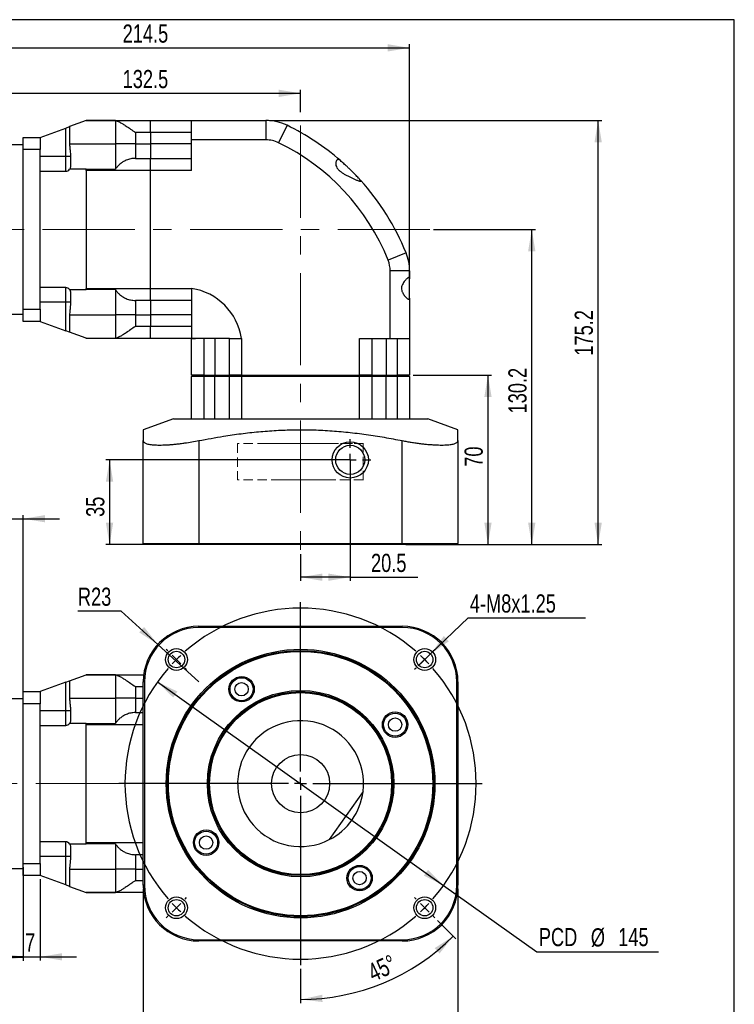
# Model space of a CAD drawing. Header units: millimetres. Extents: x 5 to 313, y -30 to 205.
# Tile 4 of 4: x 194 to 292, y 69 to 205. Entities that reach past the tile are written whole.
import ezdxf

# ---------------------------------------------------------------- set-up
doc = ezdxf.new("R2010")
doc.units = ezdxf.units.MM
doc.linetypes.add('CENTERX2', pattern=[20.32, 12.7, -2.54, 2.54, -2.54])
doc.linetypes.add('HIDDEN', pattern=[1.905, 1.27, -0.635])
doc.layers.add('DIM', color=5, linetype='Continuous')
doc.layers.add('FORMAT', color=7, linetype='Continuous')
doc.styles.add('SLDTEXTSTYLE3', font='TXT', dxfattribs={"width": 0.75})
doc.dimstyles.new('SLDDIMSTYLE0', dxfattribs={"dimtxt": 2.5, "dimasz": 3, "dimexe": 0, "dimexo": 0.0625, "dimtad": 1, "dimlfac": 3, "dimrnd": 1e-09, "dimzin": 12, "dimdsep": 46, "dimtxsty": 'SLDTEXTSTYLE3', "dimsah": 1, "dimcen": 0.09, "dimadec": 0, "dimazin": 3, "dimtfac": 1, "dimtdec": 1, "dimtofl": 0, "dimtmove": 0, "dimatfit": 3, "dimfxl": 1, "dimfrac": 2, "dimtolj": 1, "dimtzin": 12, "dimarcsym": 0})
doc.dimstyles.new('SLDDIMSTYLE2', dxfattribs={"dimtxt": 2.5, "dimasz": 3, "dimexe": 0, "dimexo": 0.0625, "dimtad": 1, "dimlfac": 3, "dimrnd": 1e-09, "dimzin": 12, "dimdsep": 46, "dimtxsty": 'SLDTEXTSTYLE3', "dimsah": 1, "dimcen": 0.09, "dimadec": 0, "dimazin": 3, "dimtfac": 1, "dimtdec": 1, "dimtmove": 0, "dimatfit": 0, "dimfxl": 1, "dimfrac": 2, "dimtolj": 1, "dimtzin": 12, "dimarcsym": 0})
doc.dimstyles.new('SLDDIMSTYLE4', dxfattribs={"dimtxt": 2.5, "dimasz": 3, "dimexe": 0, "dimexo": 0.0625, "dimtad": 1, "dimdec": 4, "dimlfac": 3, "dimzin": 12, "dimdsep": 46, "dimtxsty": 'SLDTEXTSTYLE3', "dimsah": 1, "dimcen": 0.09, "dimazin": 3, "dimtfac": 1, "dimtdec": 1, "dimtofl": 0, "dimtmove": 0, "dimatfit": 3, "dimfxl": 1, "dimfrac": 2, "dimtolj": 1, "dimtzin": 12, "dimarcsym": 0})
doc.dimstyles.new('SLDDIMSTYLE5', dxfattribs={"dimtxt": 2.5, "dimasz": 3, "dimexe": 0, "dimexo": 0.0625, "dimtad": 0, "dimtih": 1, "dimtoh": 1, "dimlfac": 3, "dimrnd": 1e-09, "dimzin": 12, "dimdsep": 46, "dimtxsty": 'SLDTEXTSTYLE3', "dimsah": 1, "dimcen": 0, "dimadec": 0, "dimazin": 3, "dimtfac": 1, "dimtdec": 1, "dimtmove": 0, "dimatfit": 3, "dimfxl": 1, "dimfrac": 2, "dimtolj": 1, "dimtzin": 12, "dimarcsym": 0})
doc.dimstyles.new('SLDDIMSTYLE6', dxfattribs={"dimtxt": 2.5, "dimasz": 3, "dimexe": 0, "dimexo": 0.0625, "dimtad": 0, "dimtih": 1, "dimtoh": 1, "dimlfac": 3, "dimrnd": 1e-09, "dimzin": 12, "dimdsep": 46, "dimtxsty": 'SLDTEXTSTYLE3', "dimsah": 1, "dimcen": 0, "dimadec": 0, "dimazin": 3, "dimtfac": 1, "dimtdec": 1, "dimtofl": 0, "dimtmove": 0, "dimatfit": 3, "dimfxl": 1, "dimfrac": 2, "dimtolj": 1, "dimtzin": 12, "dimarcsym": 0})

# ---------------------------------------------------------------- blocks, each defined once
blk = doc.blocks.new('_D')
at = {"layer": 'DIM'}
for p, q in [((250.61, 176.12), (264.62, 176.12)), ((264.12, 132.72), (264.12, 176.12)), ((246.8, 132.72), (264.62, 132.72))]:
    blk.add_line(p, q, dxfattribs=at)
for points in [[(264.12, 176.12), (263.62, 173.12), (264.62, 173.12)], [(264.12, 132.72), (264.62, 135.72), (263.62, 135.72)]]:
    blk.add_solid(points, dxfattribs=at)
at = {"layer": 'DIM', "insert": (260.9, 150.78), "char_height": 2.5, "attachment_point": 1, "rotation": 90, "style": 'SLDTEXTSTYLE3'}
blk.add_mtext('130.2', dxfattribs=at)
blk = doc.blocks.new('_D_1')
at = {"layer": 'DIM'}
for p, q in [((228.02, 191.12), (273.76, 191.12)), ((273.26, 132.72), (273.26, 191.12)), ((246.8, 132.72), (273.76, 132.72))]:
    blk.add_line(p, q, dxfattribs=at)
for points in [[(273.26, 191.12), (272.76, 188.12), (273.76, 188.12)], [(273.26, 132.72), (273.76, 135.72), (272.76, 135.72)]]:
    blk.add_solid(points, dxfattribs=at)
at = {"layer": 'DIM', "insert": (270.03, 158.74), "char_height": 2.5, "attachment_point": 1, "rotation": 90, "style": 'SLDTEXTSTYLE3'}
blk.add_mtext('175.2', dxfattribs=at)
blk = doc.blocks.new('_D_2')
at = {"layer": 'DIM'}
for p, q in [((175.8, 180.29), (175.8, 201.62)), ((175.8, 201.12), (247.3, 201.12)), ((247.3, 167.15), (247.3, 201.62))]:
    blk.add_line(p, q, dxfattribs=at)
for points in [[(175.8, 201.12), (178.8, 200.62), (178.8, 201.62)], [(247.3, 201.12), (244.3, 201.62), (244.3, 200.62)]]:
    blk.add_solid(points, dxfattribs=at)
at = {"layer": 'DIM', "insert": (207.8, 204.34), "char_height": 2.5, "attachment_point": 1, "style": 'SLDTEXTSTYLE3'}
blk.add_mtext('214.5', dxfattribs=at)
blk = doc.blocks.new('_D_3')
at = {"layer": 'DIM'}
for p, q in [((188.13, 188.29), (188.13, 195.36)), ((232.3, 192.27), (232.3, 195.36)), ((188.13, 194.86), (232.3, 194.86))]:
    blk.add_line(p, q, dxfattribs=at)
for points in [[(188.13, 194.86), (191.13, 194.36), (191.13, 195.36)], [(232.3, 194.86), (229.3, 195.36), (229.3, 194.36)]]:
    blk.add_solid(points, dxfattribs=at)
at = {"layer": 'DIM', "insert": (207.8, 198.08), "char_height": 2.5, "attachment_point": 1, "style": 'SLDTEXTSTYLE3'}
blk.add_mtext('132.5', dxfattribs=at)
blk = doc.blocks.new('_D_4')
at = {"layer": 'DIM'}
for p, q in [((247.8, 156.05), (258.59, 156.05)), ((258.09, 156.05), (258.09, 132.72)), ((246.8, 132.72), (258.59, 132.72))]:
    blk.add_line(p, q, dxfattribs=at)
for points in [[(258.09, 156.05), (257.59, 153.05), (258.59, 153.05)], [(258.09, 132.72), (258.59, 135.72), (257.59, 135.72)]]:
    blk.add_solid(points, dxfattribs=at)
at = {"layer": 'DIM', "insert": (254.87, 143.44), "char_height": 2.5, "attachment_point": 1, "rotation": 90, "style": 'SLDTEXTSTYLE3'}
blk.add_mtext('70', dxfattribs=at)
blk = doc.blocks.new('_D_5')
at = {"layer": 'DIM'}
for p, q in [((239.13, 143.89), (239.13, 127.73)), ((232.3, 131.42), (232.3, 127.73)), ((239.13, 128.23), (232.3, 128.23)), ((239.13, 128.23), (248.45, 128.23))]:
    blk.add_line(p, q, dxfattribs=at)
for points in [[(232.3, 128.23), (235.3, 127.73), (235.3, 128.73)], [(239.13, 128.23), (236.13, 128.73), (236.13, 127.73)]]:
    blk.add_solid(points, dxfattribs=at)
at = {"layer": 'DIM', "insert": (241.99, 131.45), "char_height": 2.5, "attachment_point": 1, "style": 'SLDTEXTSTYLE3'}
blk.add_mtext('20.5', dxfattribs=at)
blk = doc.blocks.new('_D_6')
at = {"layer": 'DIM'}
for p, q in [((238.63, 144.39), (205.5, 144.39)), ((206, 144.39), (206, 132.72)), ((217.8, 132.72), (205.5, 132.72))]:
    blk.add_line(p, q, dxfattribs=at)
for points in [[(206, 144.39), (205.5, 141.39), (206.5, 141.39)], [(206, 132.72), (206.5, 135.72), (205.5, 135.72)]]:
    blk.add_solid(points, dxfattribs=at)
at = {"layer": 'DIM', "insert": (202.78, 136.53), "char_height": 2.5, "attachment_point": 1, "rotation": 90, "style": 'SLDTEXTSTYLE3'}
blk.add_mtext('35', dxfattribs=at)
blk = doc.blocks.new('SW_CENTERMARKSYMBOL_0')
at = {"layer": 'DIM', "color": 0}
for p, q in [((0, 1.67), (0, 2.83)), ((-1.67, 0), (-2.83, 0)), ((0, 0), (-0.83, 0)), ((0, 0), (0, 0.83)), ((0, 0), (0, -0.83)), ((0, 0), (0.83, 0)), ((1.67, 0), (2.83, 0)), ((0, -1.67), (0, -2.83))]:
    blk.add_line(p, q, dxfattribs=at)
blk = doc.blocks.new('_D_8')
at = {"layer": 'DIM'}
for p, q in [((175.8, 99.3), (175.8, 75.4)), ((194.13, 88.3), (194.13, 75.4)), ((175.8, 75.9), (194.13, 75.9))]:
    blk.add_line(p, q, dxfattribs=at)
for points in [[(175.8, 75.9), (178.8, 75.4), (178.8, 76.4)], [(194.13, 75.9), (191.13, 76.4), (191.13, 75.4)]]:
    blk.add_solid(points, dxfattribs=at)
at = {"layer": 'DIM', "insert": (182.72, 79.13), "char_height": 2.5, "attachment_point": 1, "style": 'SLDTEXTSTYLE3'}
blk.add_mtext('55', dxfattribs=at)
blk = doc.blocks.new('_D_16')
at = {"layer": 'DIM'}
for p, q in [((188.13, 136.28), (183.13, 136.28)), ((188.13, 111.97), (188.13, 136.78)), ((188.13, 136.28), (194.13, 136.28)), ((194.13, 111.3), (194.13, 136.78)), ((194.13, 136.28), (199.13, 136.28))]:
    blk.add_line(p, q, dxfattribs=at)
for points in [[(188.13, 136.28), (185.13, 136.78), (185.13, 135.78)], [(194.13, 136.28), (197.13, 135.78), (197.13, 136.78)]]:
    blk.add_solid(points, dxfattribs=at)
at = {"layer": 'DIM', "insert": (188.92, 139.5), "char_height": 2.5, "attachment_point": 1, "style": 'SLDTEXTSTYLE3'}
blk.add_mtext('18', dxfattribs=at)
blk = doc.blocks.new('_D_17')
at = {"layer": 'DIM'}
for p, q in [((194.13, 86.63), (194.13, 75.45)), ((196.46, 86.63), (196.46, 75.45)), ((194.13, 75.95), (189.13, 75.95)), ((194.13, 75.95), (196.46, 75.95)), ((196.46, 75.95), (201.46, 75.95))]:
    blk.add_line(p, q, dxfattribs=at)
for points in [[(194.13, 75.95), (191.13, 76.45), (191.13, 75.45)], [(196.46, 75.95), (199.46, 75.45), (199.46, 76.45)]]:
    blk.add_solid(points, dxfattribs=at)
at = {"layer": 'DIM', "insert": (194.37, 79.17), "char_height": 2.5, "attachment_point": 1, "style": 'SLDTEXTSTYLE3'}
blk.add_mtext('7', dxfattribs=at)
blk = doc.blocks.new('_D_19')
at = {"layer": 'DIM'}
for p, q in [((251.13, 80.97), (253.66, 78.43)), ((232.3, 74.3), (232.3, 69.58))]:
    blk.add_line(p, q, dxfattribs=at)
blk.add_arc((232.3, 99.8), 29.72, 270, 315, dxfattribs=at)
for points in [[(253.31, 78.79), (250.75, 77.15), (251.42, 76.4)], [(232.3, 70.08), (235.32, 69.73), (235.27, 70.73)]]:
    blk.add_solid(points, dxfattribs=at)
at = {"layer": 'DIM', "insert": (241.25, 74.74), "char_height": 2.5, "attachment_point": 1, "rotation": 25.0768, "style": 'SLDTEXTSTYLE3'}
blk.add_mtext('45°', dxfattribs=at)
blk = doc.blocks.new('SW_SYMBOL_MOD_BOX')
at = {"layer": 'DIM', "color": 0}
for p, q in [((200, 200), (200, 800)), ((200, 800), (800, 800)), ((800, 800), (800, 200)), ((200, 200), (800, 200))]:
    blk.add_line(p, q, dxfattribs=at)
blk = doc.blocks.new('_D_20')
at = {"layer": 'DIM'}
for p, q in [((210.63, 85.3), (210.63, 63.01)), ((253.96, 85.3), (253.96, 63.01)), ((210.63, 63.51), (253.96, 63.51))]:
    blk.add_line(p, q, dxfattribs=at)
for points in [[(210.63, 63.51), (213.63, 63.01), (213.63, 64.01)], [(253.96, 63.51), (250.96, 64.01), (250.96, 63.01)]]:
    blk.add_solid(points, dxfattribs=at)
at = {"layer": 'DIM', "xscale": 0.0031933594, "yscale": 0.0031933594, "zscale": 0.0031933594}
blk.add_blockref('SW_SYMBOL_MOD_BOX', (229.23, 63.86), dxfattribs=at)
at = {"layer": 'DIM', "insert": (232.8, 66.77), "char_height": 2.5, "attachment_point": 1, "style": 'SLDTEXTSTYLE3'}
blk.add_mtext('130', dxfattribs=at)
blk = doc.blocks.new('_D_21')
at = {"layer": 'DIM'}
for p, q in [((212.6, 113.81), (251.99, 85.79)), ((251.99, 85.79), (264.84, 76.66)), ((264.84, 76.66), (281.56, 76.66))]:
    blk.add_line(p, q, dxfattribs=at)
for points in [[(212.6, 113.81), (214.76, 111.66), (215.34, 112.48)], [(251.99, 85.79), (249.84, 87.94), (249.26, 87.13)]]:
    blk.add_solid(points, dxfattribs=at)
at = {"layer": 'DIM', "char_height": 2.5, "attachment_point": 1, "style": 'SLDTEXTSTYLE3'}
for s, insert in [('%%c', (272.25, 79.88)), ('PCD', (265.09, 79.92)), ('145', (276.02, 79.92))]:
    blk.add_mtext(s, dxfattribs=dict(at, insert=insert))
blk = doc.blocks.new('_D_22')
at = {"layer": 'DIM'}
for p, q in [((207.61, 123.57), (201.64, 123.57)), ((212.64, 118.97), (207.61, 123.57)), ((218.3, 113.8), (212.64, 118.97))]:
    blk.add_line(p, q, dxfattribs=at)
blk.add_solid([(212.64, 118.97), (210.76, 121.36), (210.08, 120.63)], dxfattribs=at)
at = {"layer": 'DIM', "insert": (201.64, 126.79), "char_height": 2.5, "attachment_point": 1, "style": 'SLDTEXTSTYLE3'}
blk.add_mtext('R23', dxfattribs=at)
blk = doc.blocks.new('SW_RADIAL_DIMENSION_0')
at = {"layer": 'DIM', "color": 0}
for p, q in [((-5.39, -4.97), (-0.25, 0)), ((-0.25, 0), (15.93, 0)), ((-7.02, -6.54), (-5.39, -4.97))]:
    blk.add_line(p, q, dxfattribs=at)
blk.add_solid([(-5.39, -4.97), (-2.89, -3.24), (-3.58, -2.52)], dxfattribs=at)
at = {"layer": 'DIM', "color": 0, "insert": (0, 3.22), "char_height": 2.5, "attachment_point": 1, "style": 'SLDTEXTSTYLE3'}
blk.add_mtext('4-M8x1.25', dxfattribs=at)
blk = doc.blocks.new('SW_CENTERMARKSYMBOL_1')
at = {"layer": 'DIM', "color": 0}
for p, q in [((-17.09, -15.42), (-17.09, 7.91)), ((-35.36, 1.18), (-35.57, 1.39)), ((1.18, 1.18), (1.39, 1.39)), ((-34.18, 0), (-34.77, 0.59)), ((-34.18, 0), (-33.59, -0.59)), ((0, 0), (-0.59, -0.59)), ((0, 0), (0.59, 0.59)), ((-33, -1.18), (-32.79, -1.39)), ((-1.18, -1.18), (-1.39, -1.39)), ((-17.09, -17.09), (-17.09, -16.26)), ((-18.76, -17.09), (-42.09, -17.09)), ((-17.09, -17.09), (-17.92, -17.09)), ((-17.09, -17.09), (-17.09, -17.92)), ((-17.09, -17.09), (-16.26, -17.09)), ((-15.42, -17.09), (7.91, -17.09)), ((-17.09, -18.76), (-17.09, -42.09)), ((-34.18, -34.18), (-33.59, -33.59)), ((-33, -33), (-32.79, -32.79)), ((-1.18, -33), (-1.39, -32.79)), ((0, -34.18), (-0.59, -33.59)), ((-34.18, -34.18), (-34.77, -34.77)), ((0, -34.18), (0.59, -34.77)), ((-35.36, -35.36), (-35.57, -35.57)), ((1.18, -35.36), (1.39, -35.57))]:
    blk.add_line(p, q, dxfattribs=at)
for start, end in [(48.9514, 131.0486), (133.0243, 135), (45, 46.9757), (138.9514, 221.0486), (135, 136.9757), (43.0243, 45), (318.9514, 41.0486), (223.0243, 225), (315, 316.9757), (225, 226.9757), (313.0243, 315), (228.9514, 311.0486)]:
    blk.add_arc((-17.09, -17.09), 24.17, start, end, dxfattribs=at)

msp = doc.modelspace()

# ---------------------------------------------------------------- linework, layer by layer
at = {"color": 7, "linetype": 'Continuous', "lineweight": 25}
for p, q in [((196.463763, 188.787355), (199.963763, 190.076829)), ((199.963763, 190.076829), (200.497919, 190.273623)), ((199.963763, 186.138034), (199.963763, 190.076829)), ((202.77442, 191.112334), (200.497919, 190.273623)), ((200.497919, 190.273623), (200.497919, 187.905801)), ((202.77442, 191.112334), (202.797096, 191.120688)), ((206.797096, 191.112334), (202.77442, 191.112334)), ((202.797096, 191.120688), (211.630429, 191.120688)), ((206.797096, 191.112334), (206.797096, 187.905801)), ((211.630429, 191.120688), (217.297096, 191.120688)), ((211.630429, 189.454022), (211.630429, 191.120688)), ((217.297096, 191.120688), (227.52213, 191.120688)), ((217.297096, 188.454022), (217.297096, 191.120688)), ((227.52213, 191.120688), (227.52213, 188.454022)), ((230.430652, 190.452767), (229.267243, 188.053269)), ((194.130429, 188.787355), (196.463763, 188.787355)), ((194.130429, 187.120688), (194.130429, 188.787355)), ((196.463763, 188.787355), (196.463763, 187.120688)), ((211.630429, 189.454022), (209.580978, 189.454022)), ((209.580978, 189.454022), (209.580978, 187.905801)), ((217.297096, 189.454022), (211.630429, 189.454022)), ((211.630429, 189.454022), (211.630429, 187.905801)), ((194.130429, 187.787355), (188.130429, 187.787355)), ((196.463763, 187.120688), (194.130429, 187.120688)), ((194.130429, 165.120688), (194.130429, 187.120688)), ((196.463763, 184.138034), (196.463763, 187.120688)), ((200.497919, 187.905801), (206.797096, 187.905801)), ((206.797096, 187.905801), (206.797096, 184.405801)), ((209.580978, 187.905801), (206.797096, 187.905801)), ((209.580978, 187.905801), (209.580978, 185.905801)), ((209.580978, 187.905801), (211.630429, 187.905801)), ((217.297096, 187.905801), (211.630429, 187.905801)), ((211.630429, 187.905801), (211.630429, 185.905801)), ((217.297096, 184.239135), (217.297096, 188.454022)), ((227.52213, 188.454022), (217.297096, 188.454022)), ((199.963763, 186.138034), (196.463763, 186.138034)), ((199.963763, 184.138034), (199.963763, 186.138034)), ((200.630429, 186.138034), (199.963763, 186.138034)), ((200.630429, 186.283095), (200.630429, 184.804701)), ((209.580978, 185.905801), (211.630429, 185.905801)), ((211.630429, 185.905801), (217.297096, 185.905801)), ((211.630429, 184.239135), (211.630429, 185.905801)), ((202.77442, 184.405801), (200.497919, 184.405801)), ((202.77442, 184.405801), (206.797096, 184.405801)), ((196.463763, 168.103342), (196.463763, 184.138034)), ((196.463763, 184.138034), (199.963763, 184.138034)), ((211.630429, 184.239135), (202.797096, 184.239135)), ((202.797096, 184.239135), (202.797096, 168.002242)), ((211.630429, 168.002242), (211.630429, 184.239135)), ((217.297096, 184.239135), (211.630429, 184.239135)), ((246.816026, 172.891693), (244.341788, 171.897081)), ((244.630429, 161.120688), (244.630429, 170.405162)), ((247.297096, 170.405162), (244.630429, 170.405162)), ((247.297096, 170.405162), (247.297096, 169.337275)), ((247.297096, 166.653244), (247.297096, 169.337275)), ((199.963763, 168.103342), (196.463763, 168.103342)), ((196.463763, 165.120688), (196.463763, 168.103342)), ((199.963763, 166.103342), (199.963763, 168.103342)), ((200.497919, 167.835575), (202.77442, 167.835575)), ((200.630429, 167.436676), (200.630429, 165.958282)), ((206.797096, 167.835575), (202.77442, 167.835575)), ((202.797096, 168.002242), (211.630429, 168.002242)), ((206.797096, 167.835575), (206.797096, 164.335575)), ((211.630429, 166.335575), (211.630429, 168.002242)), ((211.630429, 168.002242), (217.297096, 168.002242)), ((199.963763, 166.103342), (196.463763, 166.103342)), ((200.630429, 166.103342), (199.963763, 166.103342)), ((199.963763, 162.164548), (199.963763, 166.103342)), ((211.630429, 166.335575), (209.580978, 166.335575)), ((209.580978, 166.335575), (209.580978, 164.335575)), ((217.297096, 166.335575), (211.630429, 166.335575)), ((211.630429, 166.335575), (211.630429, 164.335575)), ((247.297096, 166.653244), (247.297096, 161.120688)), ((188.130429, 164.454022), (194.130429, 164.454022)), ((194.130429, 163.454022), (194.130429, 165.120688)), ((194.130429, 165.120688), (196.463763, 165.120688)), ((196.463763, 165.120688), (196.463763, 163.454022)), ((200.497919, 164.335575), (206.797096, 164.335575)), ((200.497919, 164.335575), (200.497919, 161.967753)), ((209.580978, 164.335575), (206.797096, 164.335575)), ((206.797096, 164.335575), (206.797096, 161.129043)), ((209.580978, 164.335575), (211.630429, 164.335575)), ((209.580978, 164.335575), (209.580978, 162.787355)), ((217.297096, 164.335575), (211.630429, 164.335575)), ((211.630429, 164.335575), (211.630429, 162.787355)), ((217.297096, 164.335575), (217.297096, 162.787028)), ((196.463763, 163.454022), (194.130429, 163.454022)), ((196.463763, 163.454022), (199.963763, 162.164548)), ((209.580978, 162.787355), (211.630429, 162.787355)), ((211.630429, 162.787355), (217.263763, 162.787355)), ((211.630429, 161.120688), (211.630429, 162.787355)), ((217.263763, 162.787355), (217.263763, 161.120688)), ((217.297096, 162.787028), (217.297096, 162.334276)), ((200.497919, 161.967753), (199.963763, 162.164548)), ((202.77442, 161.129043), (200.497919, 161.967753)), ((217.297096, 162.334276), (217.297096, 162.04356)), ((217.297096, 162.04356), (217.297096, 161.821476)), ((202.797096, 161.120688), (202.77442, 161.129043)), ((202.77442, 161.129043), (206.797096, 161.129043)), ((211.630429, 161.120688), (202.797096, 161.120688)), ((217.263763, 161.120688), (211.630429, 161.120688)), ((218.963763, 161.087355), (217.297096, 161.087355)), ((217.297096, 156.054022), (217.297096, 161.087355)), ((217.988525, 161.120688), (217.844935, 161.120688)), ((218.103133, 161.120688), (217.988525, 161.120688)), ((218.142883, 161.120688), (218.103133, 161.120688)), ((218.224707, 161.120688), (218.142883, 161.120688)), ((218.510249, 161.120688), (218.224707, 161.120688)), ((218.661278, 161.120688), (218.510249, 161.120688)), ((218.963436, 161.120688), (218.661278, 161.120688)), ((220.511983, 161.120688), (218.963436, 161.120688)), ((218.963763, 161.087355), (218.963763, 156.054022)), ((220.511983, 161.120688), (220.511983, 156.054022)), ((222.511983, 156.054022), (222.511983, 161.120688)), ((224.17865, 161.120688), (224.17865, 156.054022)), ((240.415542, 161.120688), (244.630429, 161.120688)), ((240.415542, 156.054022), (240.415542, 161.120688)), ((242.082209, 161.120688), (242.082209, 156.054022)), ((244.082209, 161.120688), (244.082209, 156.054022)), ((244.630429, 161.120688), (247.297096, 161.120688)), ((245.630429, 156.054022), (245.630429, 161.120688)), ((247.297096, 161.120688), (247.297096, 156.054022)), ((217.463763, 156.054022), (217.297096, 155.887355)), ((218.963763, 156.054022), (217.297096, 156.054022)), ((218.963763, 156.054022), (218.963763, 155.887355)), ((218.963763, 156.054022), (220.511983, 156.054022)), ((220.511983, 156.054022), (220.511983, 155.887355)), ((220.511983, 156.054022), (222.511983, 156.054022)), ((222.67865, 156.054022), (222.511983, 155.887355)), ((224.17865, 156.054022), (222.511983, 156.054022)), ((224.17865, 155.887355), (224.17865, 156.054022)), ((224.17865, 156.054022), (240.415542, 156.054022)), ((240.415542, 155.887355), (240.415542, 156.054022)), ((242.082209, 156.054022), (240.415542, 156.054022)), ((242.082209, 155.887355), (241.915542, 156.054022)), ((242.082209, 156.054022), (244.082209, 156.054022)), ((244.082209, 155.887355), (244.082209, 156.054022)), ((244.082209, 156.054022), (245.630429, 156.054022)), ((245.630429, 155.887355), (245.630429, 156.054022)), ((247.297096, 156.054022), (245.630429, 156.054022)), ((247.297096, 155.887355), (247.130429, 156.054022)), ((217.297096, 150.054022), (217.297096, 155.887355)), ((218.963763, 155.887355), (217.297096, 155.887355)), ((218.963763, 155.887355), (218.963763, 150.054022)), ((220.511983, 155.887355), (218.963763, 155.887355)), ((220.511983, 150.054022), (220.511983, 155.887355)), ((222.511983, 155.887355), (220.511983, 155.887355)), ((222.511983, 150.054022), (222.511983, 155.887355)), ((224.17865, 155.887355), (222.511983, 155.887355)), ((224.17865, 155.887355), (224.17865, 150.054022)), ((240.415542, 155.887355), (224.17865, 155.887355)), ((240.415542, 150.054022), (240.415542, 155.887355)), ((242.082209, 155.887355), (240.415542, 155.887355)), ((242.082209, 155.887355), (242.082209, 150.054022)), ((244.082209, 155.887355), (242.082209, 155.887355)), ((244.082209, 150.054022), (244.082209, 155.887355)), ((245.630429, 155.887355), (244.082209, 155.887355)), ((245.630429, 150.054022), (245.630429, 155.887355)), ((247.297096, 155.887355), (245.630429, 155.887355)), ((247.297096, 155.887355), (247.297096, 150.054022)), ((214.797096, 150.054022), (210.630429, 148.537479)), ((214.797096, 150.054022), (249.797096, 150.054022)), ((253.963763, 148.537479), (249.797096, 150.054022)), ((210.630429, 132.887355), (210.630429, 147.034448)), ((218.297096, 147.034448), (218.297096, 132.887355)), ((246.297096, 132.887355), (246.297096, 147.034448)), ((253.963763, 147.034448), (253.963763, 132.887355)), ((210.797096, 132.720688), (210.630429, 132.887355)), ((210.630429, 132.887355), (218.297096, 132.887355)), ((218.297096, 132.720688), (218.297096, 132.887355)), ((218.297096, 132.887355), (246.297096, 132.887355)), ((246.297096, 132.720688), (246.297096, 132.887355)), ((246.297096, 132.887355), (253.963763, 132.887355)), ((253.963763, 132.887355), (253.797096, 132.720688)), ((218.297096, 132.720688), (210.797096, 132.720688)), ((246.297096, 132.720688), (218.297096, 132.720688)), ((253.797096, 132.720688), (246.297096, 132.720688)), ((218.297096, 121.300518), (218.297096, 121.467184)), ((218.297096, 121.467184), (246.297096, 121.467184)), ((246.297096, 121.300518), (218.297096, 121.300518)), ((246.297096, 121.300518), (246.297096, 121.467184)), ((199.963763, 113.756658), (200.497919, 113.953453)), ((200.497919, 113.953453), (202.77442, 114.792163)), ((200.497919, 113.953453), (200.497919, 111.585631)), ((202.77442, 114.792163), (202.797096, 114.800518)), ((206.797096, 114.792163), (202.77442, 114.792163)), ((202.797096, 114.800518), (210.695926, 114.800518)), ((206.797096, 114.792163), (206.797096, 111.585631)), ((199.963763, 113.756658), (196.463763, 112.467184)), ((199.963763, 109.817864), (199.963763, 113.756658)), ((209.580978, 113.133851), (209.580978, 111.585631)), ((210.630429, 113.133851), (209.580978, 113.133851)), ((210.630429, 85.800518), (210.630429, 113.800518)), ((210.797096, 113.800518), (210.630429, 113.800518)), ((210.797096, 113.800518), (210.797096, 85.800518)), ((253.797096, 85.800518), (253.797096, 113.800518)), ((253.963763, 113.800518), (253.797096, 113.800518)), ((253.963763, 113.800518), (253.963763, 85.800518)), ((194.130429, 111.467184), (188.130429, 111.467184)), ((194.130429, 112.467184), (196.463763, 112.467184)), ((194.130429, 110.800518), (194.130429, 112.467184)), ((196.463763, 112.467184), (196.463763, 110.800518)), ((200.497919, 111.585631), (206.797096, 111.585631)), ((206.797096, 111.585631), (206.797096, 108.085631)), ((209.580978, 111.585631), (206.797096, 111.585631)), ((209.580978, 111.585631), (209.580978, 109.585631)), ((209.580978, 111.585631), (210.630429, 111.585631)), ((196.463763, 110.800518), (194.130429, 110.800518)), ((194.130429, 88.800518), (194.130429, 110.800518)), ((196.463763, 107.817864), (196.463763, 110.800518)), ((200.630429, 109.962924), (200.630429, 108.48453)), ((199.963763, 109.817864), (196.463763, 109.817864)), ((199.963763, 107.817864), (199.963763, 109.817864)), ((200.630429, 109.817864), (199.963763, 109.817864)), ((209.580978, 109.585631), (210.630429, 109.585631)), ((196.463763, 91.783172), (196.463763, 107.817864)), ((196.463763, 107.817864), (199.963763, 107.817864)), ((202.77442, 108.085631), (200.497919, 108.085631)), ((202.77442, 108.085631), (206.797096, 108.085631)), ((202.797096, 91.682071), (202.797096, 107.918964)), ((210.630429, 107.918964), (202.797096, 107.918964)), ((240.893612, 98.70005), (236.246971, 92.086272)), ((199.963763, 91.783172), (196.463763, 91.783172)), ((196.463763, 88.800518), (196.463763, 91.783172)), ((199.963763, 89.783172), (199.963763, 91.783172)), ((200.497919, 91.515405), (202.77442, 91.515405)), ((200.630429, 91.116505), (200.630429, 89.638111)), ((206.797096, 91.515405), (202.77442, 91.515405)), ((202.797096, 91.682071), (210.630429, 91.682071)), ((206.797096, 91.515405), (206.797096, 88.015405)), ((199.963763, 89.783172), (196.463763, 89.783172)), ((200.630429, 89.783172), (199.963763, 89.783172)), ((199.963763, 85.844377), (199.963763, 89.783172)), ((210.630429, 90.015405), (209.580978, 90.015405)), ((209.580978, 90.015405), (209.580978, 88.015405)), ((188.130429, 88.133851), (194.130429, 88.133851)), ((194.130429, 88.800518), (196.463763, 88.800518)), ((194.130429, 87.133851), (194.130429, 88.800518)), ((196.463763, 88.800518), (196.463763, 87.133851)), ((196.463763, 87.133851), (194.130429, 87.133851)), ((199.963763, 85.844377), (196.463763, 87.133851)), ((200.497919, 88.015405), (206.797096, 88.015405)), ((200.497919, 88.015405), (200.497919, 85.647583)), ((209.580978, 88.015405), (206.797096, 88.015405)), ((206.797096, 88.015405), (206.797096, 84.808872)), ((209.580978, 88.015405), (209.580978, 86.467184)), ((209.580978, 88.015405), (210.630429, 88.015405)), ((200.497919, 85.647583), (199.963763, 85.844377)), ((200.497919, 85.647583), (202.77442, 84.808872)), ((209.580978, 86.467184), (210.630429, 86.467184)), ((210.797096, 85.800518), (210.630429, 85.800518)), ((253.963763, 85.800518), (253.797096, 85.800518)), ((202.797096, 84.800518), (202.77442, 84.808872)), ((202.77442, 84.808872), (206.797096, 84.808872)), ((210.695926, 84.800518), (202.797096, 84.800518)), ((218.297096, 78.300518), (246.297096, 78.300518)), ((218.297096, 78.133851), (218.297096, 78.300518)), ((246.297096, 78.133851), (218.297096, 78.133851)), ((246.297096, 78.133851), (246.297096, 78.300518))]:
    msp.add_line(p, q, dxfattribs=at)
at = {"color": 7, "linetype": 'HIDDEN', "lineweight": 18}
for p, q in [((240.963763, 146.620688), (223.630429, 146.620688)), ((223.630429, 146.620688), (223.630429, 141.620688)), ((227.298253, 146.620688), (237.295938, 146.620688)), ((236.246971, 146.620688), (240.893612, 146.620688)), ((240.893612, 141.620688), (240.893612, 146.620688)), ((240.963763, 141.620688), (223.630429, 141.620688)), ((236.297096, 141.620688), (228.301767, 141.620688)), ((240.893612, 141.620688), (236.246971, 141.620688))]:
    msp.add_line(p, q, dxfattribs=at)
at = {"color": 7, "linetype": 'Continuous', "lineweight": 25}
for centre, radius in [((239.130429, 144.387355), 2.5), ((239.130429, 144.387355), 2), ((215.208682, 116.888932), 1.5), ((232.297096, 99.800518), 18.5), ((232.297096, 99.800518), 18.333333), ((215.208682, 116.888932), 1.133333), ((232.297096, 99.800518), 18.2), ((249.38551, 116.888932), 1.5), ((249.38551, 116.888932), 1.133333), ((224.171667, 112.803922), 1.75), ((224.171667, 112.803922), 1.583333), ((232.297096, 99.800518), 12.833333), ((224.171667, 112.803922), 0.916667), ((232.297096, 99.800518), 12.666667), ((232.297096, 99.800518), 12.533333), ((245.3005, 107.925946), 1.75), ((245.3005, 107.925946), 1.583333), ((245.3005, 107.925946), 0.916667), ((232.297096, 99.800518), 4), ((219.293692, 91.675089), 1.75), ((219.293692, 91.675089), 1.583333), ((219.293692, 91.675089), 0.916667), ((240.422525, 86.797114), 1.75), ((240.422525, 86.797114), 1.583333), ((240.422525, 86.797114), 0.916667), ((215.208682, 82.712104), 1.5), ((249.38551, 82.712104), 1.5), ((215.208682, 82.712104), 1.133333), ((249.38551, 82.712104), 1.133333)]:
    msp.add_circle(centre, radius, dxfattribs=at)
for centre, radius, start, end in [((227.52213, 184.454022), 6.666667, 64.13333646, 90), ((215.888041, 160.459041), 33.333333, 48.92696938, 64.13333646), ((227.52213, 184.454022), 4, 64.13333646, 90), ((215.888041, 160.459041), 30.666667, 21.8994912, 64.13333646), ((199.963763, 184.804701), 0.666667, 270, 323.24821443), ((215.888041, 160.459041), 33.333333, 21.8994912, 42.32628993), ((240.630429, 170.405162), 6.666667, 0, 21.8994912), ((240.630429, 170.405162), 4, 0, 21.8994912), ((199.963763, 167.436676), 0.666667, 36.75178557, 90), ((215.954783, 159.778376), 8.332693, 9.27016251, 80.72983749), ((217.263763, 161.087355), 1.7, 88.87648134, 90), ((217.263763, 161.087355), 0.033333, 0, 90), ((217.263763, 161.087355), 1.7, 0, 1.12351866), ((218.297096, 113.800518), 7.666667, 90, 180), ((218.297096, 113.800518), 7.5, 90, 180), ((246.297096, 113.800518), 7.666667, 0, 90), ((246.297096, 113.800518), 7.5, 0, 90), ((199.963763, 108.48453), 0.666667, 270, 323.24821443), ((232.297096, 99.800518), 8.666667, 352.70505926, 297.11351427), ((232.297096, 99.800518), 8.666667, 297.11351427, 352.70505926), ((199.963763, 91.116505), 0.666667, 36.75178557, 90), ((218.297096, 85.800518), 7.666667, 180, 270), ((218.297096, 85.800518), 7.5, 180, 270), ((246.297096, 85.800518), 7.5, 270, 0), ((246.297096, 85.800518), 7.666667, 270, 0)]:
    msp.add_arc(centre, radius, start, end, dxfattribs=at)
for centre, start_param, end_param in [((198.273286, 184.239135), 0, 0.1001674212), ((198.273286, 168.002242), 6.183017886, 6.2831853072), ((198.273286, 107.918964), 0, 0.1001674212), ((198.273286, 91.682071), 6.183017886, 6.2831853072)]:
    msp.add_ellipse(centre, major_axis=(4.52381, 0), ratio=0.3684210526, start_param=start_param, end_param=end_param, dxfattribs=at)
for points, knots in [([(206.797096, 191.112334), (206.877626, 191.093809), (207.04152, 191.056106), (207.354759, 190.913704), (207.72499, 190.709353), (208.197361, 190.41317), (208.74869, 190.040548), (209.229099, 189.702825), (209.508735, 189.505106), (209.579164, 189.455305), (209.580978, 189.454022)], [0, 0, 0, 0, 0.1123822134, 0.2287177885, 0.3741526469, 0.523631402, 0.7242336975, 0.9305495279, 0.9982107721, 1, 1, 1, 1]), ([(200.497919, 187.905801), (200.503621, 187.737284), (200.515176, 187.395743), (200.575111, 186.956745), (200.619956, 186.584297), (200.626925, 186.383879), (200.630429, 186.283095)], [0, 0, 0, 0, 0.2984556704, 0.6048916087, 0.8013118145, 1, 1, 1, 1]), ([(209.580978, 185.905801), (209.579164, 185.9058), (209.508735, 185.905762), (209.234712, 185.896812), (208.858323, 185.838292), (208.453088, 185.714784), (208.108265, 185.571745), (207.728591, 185.358608), (207.361291, 185.072311), (207.044563, 184.752284), (206.880421, 184.522466), (206.797096, 184.405801)], [0, 0, 0, 0, 0.00178888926, 0.06943732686, 0.27019894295, 0.37334615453, 0.47647413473, 0.62211358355, 0.77132905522, 0.88391741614, 1, 1, 1, 1]), ([(200.630429, 184.804701), (200.62293, 184.734031), (200.607738, 184.590879), (200.545913, 184.476835), (200.505687, 184.415583), (200.500519, 184.409075), (200.497919, 184.405801)], [0, 0, 0, 0, 0.2929765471, 0.5934625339, 0.7954827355, 1, 1, 1, 1]), ([(237.788723, 185.588132), (237.745109, 185.623381), (237.656647, 185.694877), (237.537458, 185.745812), (237.425268, 185.749999), (237.325366, 185.702234), (237.237728, 185.604793), (237.175633, 185.476704), (237.138546, 185.330818), (237.121827, 185.152441), (237.151426, 184.907268), (237.266413, 184.651195), (237.414254, 184.448691), (237.605003, 184.245952), (237.87362, 184.027391), (238.221183, 183.797643), (238.58909, 183.585583), (238.971925, 183.386622), (239.355361, 183.200894), (239.738473, 183.028173), (240.04457, 182.900742), (240.270296, 182.816945), (240.434488, 182.764332), (240.57261, 182.736369), (240.628726, 182.763631), (240.595091, 182.832003), (240.548027, 182.885884), (240.532114, 182.904102)], [0, 0, 0, 0, 0.0374618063, 0.0759842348, 0.1134648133, 0.1521373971, 0.1878193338, 0.2247530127, 0.2497487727, 0.2753832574, 0.3170981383, 0.3588962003, 0.3859656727, 0.4137863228, 0.4652772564, 0.5179241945, 0.5743199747, 0.6307277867, 0.6888968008, 0.7470184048, 0.80798652, 0.8384253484, 0.8694456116, 0.9086541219, 0.9481953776, 0.9824845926, 1, 1, 1, 1]), ([(240.532114, 182.904102), (240.493224, 182.946683), (240.415383, 183.031912), (240.252413, 183.207936), (240.054585, 183.418161), (239.79798, 183.685778), (239.498942, 183.989961), (239.161302, 184.324185), (238.818938, 184.653129), (238.508351, 184.943454), (238.23958, 185.188587), (237.995171, 185.407458), (237.86163, 185.524327), (237.788723, 185.588132)], [0, 0, 0, 0, 0.0654734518, 0.1310496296, 0.2135779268, 0.2962193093, 0.4049947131, 0.5138647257, 0.6244079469, 0.7348984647, 0.8177566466, 0.900503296, 1, 1, 1, 1]), ([(247.297096, 169.337275), (247.29564, 169.367681), (247.292686, 169.429385), (247.265888, 169.480564), (247.22029, 169.50061), (247.155553, 169.487496), (247.072738, 169.443826), (246.971194, 169.369644), (246.851419, 169.263466), (246.709601, 169.117623), (246.553217, 168.931204), (246.380446, 168.681321), (246.233787, 168.385215), (246.164855, 168.044686), (246.195737, 167.763854), (246.269548, 167.54237), (246.365242, 167.34235), (246.497393, 167.134821), (246.657716, 166.931049), (246.82016, 166.756141), (246.96257, 166.626916), (247.080112, 166.541312), (247.170231, 166.496542), (247.238443, 166.491667), (247.287677, 166.530356), (247.293697, 166.608899), (247.297096, 166.653244)], [0, 0, 0, 0, 0.0339318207, 0.0688580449, 0.1027928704, 0.1376871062, 0.1723034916, 0.2076963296, 0.2473547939, 0.2878218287, 0.3353058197, 0.3839949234, 0.4446172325, 0.4926561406, 0.5408702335, 0.5708073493, 0.6015837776, 0.6475173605, 0.6947170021, 0.7423640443, 0.7913048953, 0.8298617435, 0.8694489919, 0.9080540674, 0.9480872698, 1, 1, 1, 1]), ([(200.497919, 167.835575), (200.503621, 167.828563), (200.515176, 167.814352), (200.575111, 167.712225), (200.619956, 167.583856), (200.626925, 167.485923), (200.630429, 167.436676)], [0, 0, 0, 0, 0.2984556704, 0.6048916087, 0.8013118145, 1, 1, 1, 1]), ([(206.797096, 167.835575), (206.877626, 167.722565), (207.04152, 167.492568), (207.354759, 167.174892), (207.72499, 166.88513), (208.197361, 166.618837), (208.74869, 166.420607), (209.229099, 166.344755), (209.508735, 166.335614), (209.579164, 166.335576), (209.580978, 166.335575)], [0, 0, 0, 0, 0.1123822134, 0.2287177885, 0.3741526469, 0.523631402, 0.7242336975, 0.9305495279, 0.9982107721, 1, 1, 1, 1]), ([(200.630429, 165.958282), (200.62293, 165.808662), (200.607738, 165.505588), (200.545913, 165.073417), (200.505687, 164.680495), (200.500519, 164.451019), (200.497919, 164.335575)], [0, 0, 0, 0, 0.29297654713, 0.59346253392, 0.79548273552, 1, 1, 1, 1]), ([(209.580978, 162.787355), (209.579164, 162.786072), (209.508735, 162.736271), (209.234712, 162.542517), (208.858323, 162.277914), (208.453088, 162.000947), (208.108265, 161.772487), (207.728591, 161.534207), (207.361291, 161.330978), (207.044563, 161.186489), (206.880421, 161.148386), (206.797096, 161.129043)], [0, 0, 0, 0, 0.00178888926, 0.06943732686, 0.27019894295, 0.37334615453, 0.47647413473, 0.62211358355, 0.77132905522, 0.88391741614, 1, 1, 1, 1]), ([(217.297096, 161.821476), (217.297088, 161.731724), (217.297078, 161.608455), (217.297118, 161.481841), (217.29712, 161.413571), (217.297071, 161.329783), (217.297192, 161.24393), (217.297085, 161.166142), (217.297092, 161.136019), (217.297096, 161.120688)], [0, 0, 0, 0, 0.249141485, 0.3421799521, 0.4252209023, 0.4982600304, 0.6779468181, 0.8360990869, 1, 1, 1, 1]), ([(217.297096, 161.120688), (217.310072, 161.120686), (217.335566, 161.12068), (217.397388, 161.120753), (217.477534, 161.120666), (217.579853, 161.120716), (217.698683, 161.12069), (217.795537, 161.120689), (217.844935, 161.120688)], [0, 0, 0, 0, 0.1645875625, 0.3233513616, 0.5014849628, 0.6578236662, 0.8254832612, 1, 1, 1, 1]), ([(210.630429, 148.525959), (210.630429, 148.528652), (210.630429, 148.542882), (210.630429, 148.462187), (210.630429, 148.288718), (210.630429, 148.013219), (210.630429, 147.614892), (210.630429, 147.247069), (210.630429, 147.034448)], [0, 0, 0, 0, 0.04165787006, 0.22013214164, 0.39871943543, 0.57728671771, 0.75565001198, 1, 1, 1, 1]), ([(218.297096, 147.034448), (219.426008, 147.247014), (221.351532, 147.609576), (224.094714, 148.002286), (226.513498, 148.271473), (228.940999, 148.454006), (231.372513, 148.544611), (233.833343, 148.535719), (236.320081, 148.417946), (238.830001, 148.199482), (241.331398, 147.88993), (243.822224, 147.505163), (245.472396, 147.191304), (246.297096, 147.034448)], [0, 0, 0, 0, 0.1221719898, 0.2083820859, 0.2946837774, 0.3809941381, 0.4672534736, 0.5534280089, 0.6426642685, 0.7319744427, 0.8213419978, 0.9107128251, 1, 1, 1, 1]), ([(253.963763, 147.034448), (253.963763, 147.247054), (253.963763, 147.609683), (253.963763, 148.001998), (253.963763, 148.272566), (253.963763, 148.449922), (253.963763, 148.537139), (253.963763, 148.52715), (253.963763, 148.524402)], [0, 0, 0, 0, 0.2443468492, 0.4167690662, 0.5893744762, 0.761997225, 0.9345179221, 1, 1, 1, 1]), ([(210.630429, 147.034448), (210.635275, 146.994729), (210.644966, 146.91529), (210.723887, 146.809585), (210.85224, 146.714494), (211.033665, 146.632522), (211.263659, 146.56435), (211.541842, 146.50925), (211.870738, 146.467407), (212.243466, 146.439789), (212.652243, 146.426328), (213.09596, 146.42622), (213.579458, 146.439841), (214.093734, 146.467139), (214.629347, 146.507411), (215.186376, 146.56033), (215.768336, 146.626611), (216.479738, 146.720989), (217.325493, 146.850679), (217.971438, 146.972853), (218.297096, 147.034448)], [0, 0, 0, 0, 0.0520890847, 0.1041772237, 0.1577514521, 0.2113247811, 0.2634262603, 0.3155271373, 0.3691929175, 0.4228583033, 0.474109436, 0.5253605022, 0.5781231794, 0.6308860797, 0.6817841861, 0.7326827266, 0.785030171, 0.8373783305, 0.9180131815, 1, 1, 1, 1]), ([(246.297096, 147.034448), (246.503796, 146.994729), (246.917193, 146.91529), (247.541757, 146.809585), (248.165501, 146.714494), (248.778133, 146.632522), (249.36941, 146.56435), (249.941471, 146.50925), (250.494582, 146.467407), (251.015887, 146.439789), (251.497171, 146.426328), (251.941507, 146.42622), (252.351558, 146.439841), (252.719059, 146.467139), (253.038798, 146.507411), (253.313557, 146.56033), (253.54397, 146.626611), (253.758899, 146.720989), (253.9282, 146.850679), (253.951843, 146.972853), (253.963763, 147.034448)], [0, 0, 0, 0, 0.0520890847, 0.1041772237, 0.1577514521, 0.2113247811, 0.2634262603, 0.3155271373, 0.3691929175, 0.4228583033, 0.474109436, 0.5253605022, 0.5781231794, 0.6308860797, 0.6817841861, 0.7326827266, 0.785030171, 0.8373783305, 0.9180131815, 1, 1, 1, 1]), ([(206.797096, 114.792163), (206.879123, 114.77319), (207.043334, 114.735206), (207.357907, 114.59189), (207.726998, 114.388215), (208.201778, 114.089994), (208.751667, 113.718592), (209.231883, 113.38066), (209.508735, 113.184935), (209.579164, 113.135134), (209.580978, 113.133851)], [0, 0, 0, 0, 0.11424570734, 0.22870899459, 0.37605424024, 0.52362445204, 0.72699085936, 0.93054842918, 0.99821074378, 1, 1, 1, 1]), ([(200.497919, 111.585631), (200.503621, 111.417113), (200.515176, 111.075572), (200.575111, 110.636575), (200.619956, 110.264126), (200.626925, 110.063708), (200.630429, 109.962924)], [0, 0, 0, 0, 0.2984556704, 0.6048916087, 0.8013118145, 1, 1, 1, 1]), ([(200.630429, 108.48453), (200.62293, 108.41386), (200.607738, 108.270708), (200.545913, 108.156665), (200.505687, 108.095412), (200.500519, 108.088904), (200.497919, 108.085631)], [0, 0, 0, 0, 0.29297654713, 0.59346253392, 0.79548273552, 1, 1, 1, 1]), ([(209.580978, 109.585631), (209.579164, 109.58563), (209.508735, 109.585592), (209.234687, 109.576633), (208.754338, 109.502003), (208.206366, 109.306662), (207.728618, 109.038448), (207.361286, 108.752138), (207.044564, 108.432114), (206.880421, 108.202296), (206.797096, 108.085631)], [0, 0, 0, 0, 0.001789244, 0.0694510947, 0.2702525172, 0.4763703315, 0.6220386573, 0.771283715, 0.8838943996, 1, 1, 1, 1]), ([(200.497919, 91.515405), (200.503621, 91.508393), (200.515176, 91.494181), (200.575111, 91.392054), (200.619956, 91.263685), (200.626925, 91.165753), (200.630429, 91.116505)], [0, 0, 0, 0, 0.2984556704, 0.6048916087, 0.8013118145, 1, 1, 1, 1]), ([(206.797096, 91.515405), (206.877626, 91.402394), (207.04152, 91.172397), (207.354759, 90.854721), (207.72499, 90.56496), (208.197361, 90.298666), (208.74869, 90.100436), (209.229099, 90.024585), (209.508735, 90.015444), (209.579164, 90.015406), (209.580978, 90.015405)], [0, 0, 0, 0, 0.1123822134, 0.2287177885, 0.3741526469, 0.523631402, 0.7242336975, 0.9305495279, 0.9982107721, 1, 1, 1, 1]), ([(200.630429, 89.638111), (200.62293, 89.488492), (200.607738, 89.185417), (200.545913, 88.753247), (200.505687, 88.360325), (200.500519, 88.130848), (200.497919, 88.015405)], [0, 0, 0, 0, 0.29297654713, 0.59346253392, 0.79548273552, 1, 1, 1, 1]), ([(209.580978, 86.467184), (209.579164, 86.465901), (209.508735, 86.416101), (209.234687, 86.222331), (208.754338, 85.884619), (208.206366, 85.513869), (207.728618, 85.214056), (207.361286, 85.010804), (207.044564, 84.86632), (206.880421, 84.828215), (206.797096, 84.808872)], [0, 0, 0, 0, 0.001789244, 0.0694510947, 0.2702525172, 0.4763703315, 0.6220386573, 0.771283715, 0.8838943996, 1, 1, 1, 1])]:
    msp.add_open_spline(points, degree=3, knots=knots, dxfattribs=at)
for points in [[(217.297096, 168.002242), (217.297096, 167.89316), (217.297096, 167.674995), (217.297096, 167.360329), (217.297096, 167.070308), (217.297096, 166.816189), (217.297096, 166.60732), (217.297096, 166.453288), (217.297096, 166.354184), (217.297096, 166.341778), (217.297096, 166.335575)], [(217.297096, 166.335575), (217.297096, 166.328132), (217.297096, 166.313245), (217.297096, 166.19432), (217.297096, 166.009482), (217.297096, 165.758839), (217.297096, 165.453896), (217.297096, 165.105871), (217.297096, 164.728272), (217.297096, 164.466474), (217.297096, 164.335575)], [(222.511983, 161.120688), (222.50454, 161.120688), (222.489653, 161.120688), (222.370727, 161.120688), (222.18589, 161.120688), (221.935246, 161.120688), (221.630304, 161.120688), (221.282279, 161.120688), (220.90468, 161.120688), (220.642882, 161.120688), (220.511983, 161.120688)], [(222.511983, 161.120688), (222.518186, 161.120688), (222.530592, 161.120688), (222.629696, 161.120688), (222.783727, 161.120688), (222.992597, 161.120688), (223.246716, 161.120688), (223.536736, 161.120688), (223.851402, 161.120688), (224.069567, 161.120688), (224.17865, 161.120688)]]:
    msp.add_open_spline(points, degree=3, dxfattribs=at)
at = {"layer": 'DIM', "linetype": 'CENTERX2', "lineweight": 18}
for p, q in [((232.297096, 190.425426), (232.297096, 131.921604)), ((250.10901, 176.120688), (175.797096, 176.120688)), ((175.522228, 99.800518), (223.333328, 99.800518))]:
    msp.add_line(p, q, dxfattribs=at)
at = {"layer": 'FORMAT'}
for p, q in [((292, 205), (5, 205)), ((292, 5), (292, 205))]:
    msp.add_line(p, q, dxfattribs=at)

# ---------------------------------------------------------------- block references
at = {"layer": 'DIM'}
for name, p in [('SW_CENTERMARKSYMBOL_0', (239.130429, 144.387355)), ('SW_CENTERMARKSYMBOL_1', (249.38551, 116.888932)), ('SW_RADIAL_DIMENSION_0', (255.592702, 122.641726))]:
    msp.add_blockref(name, p, dxfattribs=at)

# ---------------------------------------------------------------- dimensions: what is measured, and where the dimension line sits
for base, p1, p2, dimstyle, picture, middle in [((247.297096, 201.120688), (175.797096, 179.787355), (247.297096, 166.653244), 'SLDDIMSTYLE0', '_D_2', (211.957212, 201.120688)), ((232.297096, 194.859264), (188.130429, 187.787355), (232.297096, 191.765844), 'SLDDIMSTYLE0', '_D_3', (211.957212, 194.859264)), ((232.297096, 128.227463), (239.130429, 144.387355), (232.297096, 131.921604), 'SLDDIMSTYLE0', '_D_5', (245.218643, 128.227463)), ((194.130429, 136.281732), (188.130429, 111.467184), (194.130429, 110.800518), 'SLDDIMSTYLE2', '_D_16', (190.766, 136.281732)), ((194.130429, 77.888552), (175.797096, 99.800518), (194.130429, 88.800518), 'SLDDIMSTYLE0', '_D_8', (184.568211, 77.888552)), ((196.463763, 75.945165), (194.130429, 87.133851), (196.463763, 87.133851), 'SLDDIMSTYLE2', '_D_17', (195.297096, 75.945165))]:
    dim = msp.add_linear_dim(base=base, p1=p1, p2=p2, dimstyle=dimstyle, dxfattribs=at)
    dim.commit()
    dim.dimension.update_dxf_attribs({"geometry": picture, "text_midpoint": middle, "dimtype": 160})
for base, p1, p2, picture, middle in [((273.2573, 191.120688), (246.297096, 132.720688), (227.52213, 191.120688), '_D_1', (273.2573, 162.895819)), ((264.120625, 176.120688), (246.297096, 132.720688), (250.10901, 176.120688), '_D', (264.120625, 154.93321)), ((258.093505, 132.720688), (247.297096, 156.054022), (246.297096, 132.720688), '_D_4', (258.093505, 145.290966)), ((206.00496, 132.720688), (239.130429, 144.387355), (218.297096, 132.720688), '_D_6', (206.00496, 138.380543))]:
    dim = msp.add_linear_dim(base=base, p1=p1, p2=p2, angle=90, dimstyle='SLDDIMSTYLE0', dxfattribs=at)
    dim.commit()
    dim.dimension.update_dxf_attribs({"geometry": picture, "text_midpoint": middle, "dimtype": 160})
dim = msp.add_radius_dim(center=(218.297096, 113.800518), mpoint=(212.636959, 118.971652), dimstyle='SLDDIMSTYLE6', dxfattribs=at)
dim.commit()
dim.dimension.update_dxf_attribs({"geometry": '_D_22', "text_midpoint": (204.497067, 125.551935), "dimtype": 164})
dim = msp.add_angular_dim_2l(base=(243.669823, 72.344326), line1=((250.776153, 81.321461), (247.994867, 84.102747)), line2=((232.297096, 124.800518), (232.297096, 74.800518)), dimstyle='SLDDIMSTYLE4', dxfattribs=at)
dim.commit()
dim.dimension.update_dxf_attribs({"geometry": '_D_19', "text_midpoint": (244.892728, 72.883396), "dimtype": 162})
dim = msp.add_diameter_dim_2p(p1=(251.990911, 85.794039), p2=(212.603281, 113.806996), text='PCD<>', dimstyle='SLDDIMSTYLE5', dxfattribs=at)
dim.commit()
dim.dimension.update_dxf_attribs({"geometry": '_D_21', "text_midpoint": (273.323009, 78.661106), "dimtype": 163})
dim = msp.add_linear_dim(base=(253.963763, 63.508326), p1=(210.630429, 85.800518), p2=(253.963763, 85.800518), text='{\\fGDT;o}<>', dimstyle='SLDDIMSTYLE0', dxfattribs=at)
dim.commit()
dim.dimension.update_dxf_attribs({"geometry": '_D_20', "text_midpoint": (233.783945, 63.508326), "dimtype": 160})

doc.saveas('drawing.dxf')
